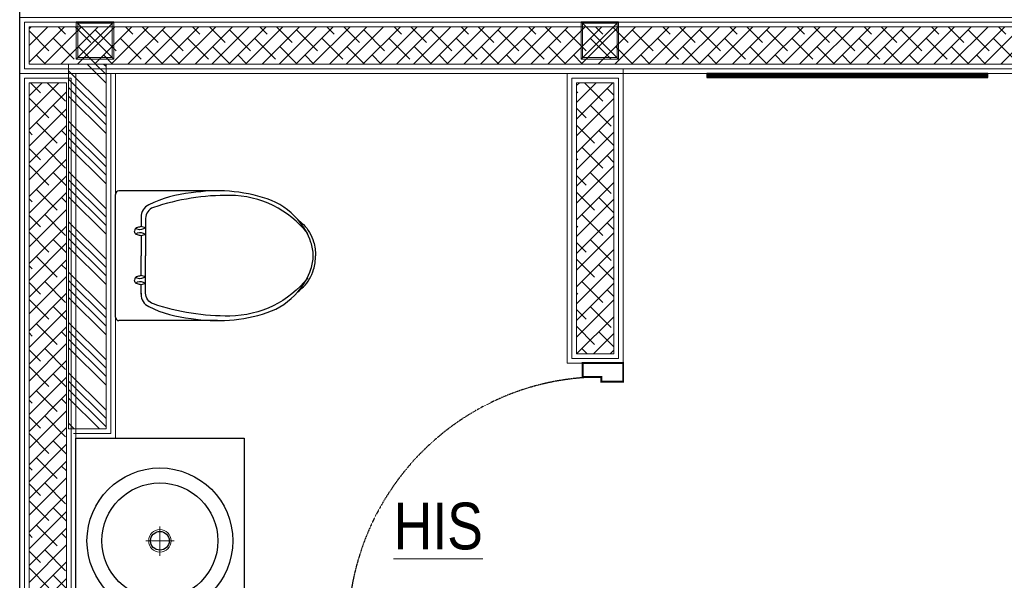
# Model space of a CAD drawing. Header units: millimetres. Extents: x -106827 to 92813, y -35754 to 7831.
# Tile 80 of 150: x -39557 to -36924, y -17930 to -16429. Entities that reach past the tile are written whole.
import ezdxf
from ezdxf.xclip import XClip

# ---------------------------------------------------------------- set-up
doc = ezdxf.new("R2010")
doc.units = ezdxf.units.MM
doc.header["$XCLIPFRAME"] = 2
doc.linetypes.add('General Arrangement Plan$1$HIDDEN', pattern=[0.375, 0.25, -0.125])
for name, color, linetype, lineweight in [('General Arrangement Plan$1$A-HATCH', 15, 'Continuous', 0), ('General Arrangement Plan$1$Finishes', 5, 'Continuous', 13), ('General Arrangement Plan$1$MEI- EXISTING WALLS', 1, 'Continuous', 15), ('General Arrangement Plan$1$TXT', 6, 'Continuous', 20), ('General Arrangement Plan$1$WALL NEW', 6, 'Continuous', 13)]:
    doc.layers.add(name, color=color, linetype=linetype, lineweight=lineweight)
doc.layers.add('General Arrangement Plan$1$IDS-DOOR', color=45, linetype='Continuous')
doc.layers.add('L2', color=250, linetype='Continuous')
doc.layers.add('General Arrangement Plan$1$MS', color=7, linetype='Continuous', lineweight=0, true_color=0x3c5977)
doc.styles.add('General Arrangement Plan$1$Standard', font='ARIALN.TTF')

# ---------------------------------------------------------------- blocks, each defined once
blk = doc.blocks.new('General Arrangement Plan$1$A$C08D46EED')
at = {"lineweight": 0}
for p, q in [((-523.2, 710.2), (-440.8, 609.6)), ((-1219.8, 140, 0), (-1137.4, 39.4))]:
    blk.add_line(p, q, dxfattribs=at)
at = {"linetype": 'Continuous', "lineweight": 0, "const_width": 6}
blk.add_lwpolyline([(-440.8, 609.6), (-523.2, 710.2), (-569.6, 672.2), (-525.3, 618), (-513.6, 627.5), (-475.6, 581.1)], close=True, dxfattribs=at)
blk.add_lwpolyline([(-440.8, 609.6), (-523.2, 710.2), (-569.6, 672.2), (-525.3, 618), (-513.6, 627.5), (-475.6, 581.1)], close=True, dxfattribs=at)
at = {"lineweight": 0}
blk.add_lwpolyline([(-513.6, 627.5), (-560.1, 589.5), (-46.4, -38), (0, 0)], close=True, dxfattribs=at)
blk.add_lwpolyline([(-513.6, 627.5), (-560.1, 589.5), (-46.4, -38), (0, 0)], close=True, dxfattribs=at)
at = {"linetype": 'Continuous', "lineweight": 0, "const_width": 6, "elevation": 0}
blk.add_lwpolyline([(-1138.2, 38.8), (-1220.6, 139.4), (-1174.1, 177.4), (-1129.8, 123.2), (-1141.4, 113.7), (-1103.4, 67.3)], close=True, dxfattribs=at)
blk.add_lwpolyline([(-1138.2, 38.8), (-1220.6, 139.4), (-1174.1, 177.4), (-1129.8, 123.2), (-1141.4, 113.7), (-1103.4, 67.3)], close=True, dxfattribs=at)
at = {"color": 8, "linetype": 'General Arrangement Plan$1$HIDDEN', "ltscale": 0.025}
blk.add_arc((-511.6, 632, 0), 815.6, 219.45, 304.7707, dxfattribs=at)
blk = doc.blocks.new('B2')
at = {"color": 7}
for points in [[(-171.9, 0), (171.9, 0)], [(-181.9, -285.5), (-181.9, -10)], [(181.9, -285.5), (181.9, -10)], [(-107.8, -72.1), (-81.7, -72.5)], [(-78.1, -84.4), (-81.7, -72.5)], [(-59.2, -84.4), (-55.6, -72.5)], [(-55.6, -72.5), (0, -72.5)], [(55.6, -72.5), (0, -72.5)], [(59.2, -84.4), (55.6, -72.5)], [(78.1, -84.4), (81.7, -72.5)], [(107.8, -72.1), (81.7, -72.5)]]:
    blk.add_lwpolyline(points, dxfattribs=at)
for points in [[(-81.7, -72.5, 0.000902), (-79.1, -61.6, -0.347242), (-68.7, -53.4)], [(-55.6, -72.5, -0.000902), (-58.2, -61.6, 0.347242), (-68.7, -53.4)], [(55.6, -72.5, 0.000902), (58.2, -61.6, -0.347242), (68.7, -53.4)], [(81.7, -72.5, -0.000902), (79.1, -61.6, 0.347242), (68.7, -53.4)], [(-105.3, -72.1), (-107.8, -72.1, 0.290717), (-142.6, -93.4, 0.092282), (-175.7, -212, 0.123133), (-159.3, -424.5, 0.135146), (-101.5, -510.7, 0.083289)], [(-78.1, -84.4, 0.244892), (-74.1, -60.9, 0.378206), (-78.1, -58.9, -0.178567)], [(-59.2, -84.4, -0.244892), (-63.2, -60.9, -0.378206), (-59.3, -58.9, 0.178567)], [(59.2, -84.4, 0.244892), (63.2, -60.9, 0.378206), (59.3, -58.9, -0.178567)], [(78.1, -84.4, -0.244892), (74.1, -60.9, -0.378206), (78.1, -58.9, 0.178567)], [(101.5, -510.7, 0.135146), (159.3, -424.5, 0.123133), (175.7, -212, 0.092282), (142.6, -93.4, 0.290717), (107.8, -72.1)], [(-62.2, -538.4, -0.226694), (-169, -320.8, -0.083906), (-135, -106.2, -0.3229), (-104.6, -84.4), (0, -84.4)], [(62.2, -538.4, 0.226694), (169, -320.8, 0.083906), (135, -106.2, 0.3229), (104.6, -84.4), (0, -84.4)], [(-101.5, -510.7, 0.095376), (-37.4, -547.5, 0.083289), (0, -553.7, 0.083289), (37.4, -547.5, 0.095376), (101.5, -510.7, 0.123133)], [(-101.5, -510.7, 0.016905), (-87.4, -526.1, 0.130768), (-38.7, -554.9, 0.071655), (0, -560, 0.449001)], [(101.5, -510.7, -0.016905), (87.4, -526.1, -0.130768), (38.7, -554.9, -0.071655), (0, -560, -0.449001)]]:
    blk.add_lwpolyline(points, format="xyb", dxfattribs=at)
for centre, start, end in [((171.9, -10), 0, 90), ((-171.9, -10), 90, 180)]:
    blk.add_arc(centre, 10, start, end, dxfattribs=at)
blk = doc.blocks.new('General Arrangement Plan$1$Waschtisch - Konsole LOOP 550x450 D390')
at = {"lineweight": 25}
for p, q in [((-550, -450), (-550, 0)), ((-550, 0), (0, 0)), ((0, 0), (0, -450)), ((0, -450), (-550, -450))]:
    blk.add_line(p, q, dxfattribs=at)
at = {"lineweight": 5}
for p, q in [((-480, -130.1), (-480, -90.2)), ((-499.4, -110), (-460.4, -110)), ((-275, -263), (-275, -187.1)), ((-315.5, -225), (-236.5, -225))]:
    blk.add_line(p, q, dxfattribs=at)
at = {"lineweight": 25}
for radius in [195, 155, 25]:
    blk.add_circle((-275, -225), radius, dxfattribs=at)
at = {"lineweight": 5}
for centre, radius in [((-480, -110), 15), ((-275, -225), 30)]:
    blk.add_circle(centre, radius, dxfattribs=at)
blk = doc.blocks.new('General Arrangement Plan$1$A$C0642dd72')
at = {"layer": 'General Arrangement Plan$1$MS', "ltscale": 10}
for p, q in [((0, 11925.6), (100, 12025.6)), ((100, 11925.6), (0, 12025.6)), ((1350.1, 11925.6), (1450.1, 12025.6)), ((1450.1, 11925.6), (1350.1, 12025.6))]:
    blk.add_line(p, q, dxfattribs=at)
for points in [[(0, 11925.6), (100, 11925.6), (100, 12025.6), (0, 12025.6)], [(4, 11929.6), (96, 11929.6), (96, 12021.6), (4, 12021.6)], [(1350.1, 11925.6), (1450.1, 11925.6), (1450.1, 12025.6), (1350.1, 12025.6)], [(1354.1, 11929.6), (1446.1, 11929.6), (1446.1, 12021.6), (1354.1, 12021.6)]]:
    blk.add_lwpolyline(points, close=True, dxfattribs=at)
blk = doc.blocks.new('General Arrangement Plan')
at = {"true_color": 0x2776bb}
h = blk.add_hatch(dxfattribs=at)
h.set_pattern_fill('ANSI32', color=152, scale=0.071)
h.set_pattern_definition([(45, (-452527.3337, -111109.34106), (-0.4781986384, 0.4781986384), []), (45, (-452527.0149, -111109.34106), (-0.4781986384, 0.4781986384), [])])
h.paths.add_polyline_path([(2638.9, 12911.2), (1887.1, 12911.2), (1887.1, 12899.8), (2638.9, 12899.8)])
at = {"layer": 'General Arrangement Plan$1$A-HATCH', "lineweight": -2, "true_color": 0x939598}
h = blk.add_hatch(dxfattribs=at)
h.set_pattern_fill('ANSI38', color=252, scale=10, angle=180)
h.paths.add_polyline_path([(74.3, 13036.2), (3075.4, 13036.2), (3075.4, 12936.2), (74.3, 12936.2)])
h = blk.add_hatch(dxfattribs=at)
h.set_pattern_fill('ANSI34', color=252, scale=5, angle=90)
h.set_pattern_definition([(135, (13302.88, 8630.57), (-67.3519, -67.3519), []), (135, (13302.88, 8653.02), (-67.3519, -67.3519), []), (135, (13302.88, 8675.47), (-67.3519, -67.3519), []), (135, (13302.88, 8697.92), (-67.3519, -67.3519), [])])
h.paths.add_polyline_path([(180.3, 12936.2), (180.3, 11960.3), (280.3, 11960.3), (280.3, 12936.2)])
h = blk.add_hatch(dxfattribs=at)
h.set_pattern_fill('ANSI38', color=252, scale=10, angle=180)
h.paths.add_polyline_path([(174.3, 12886.2), (174.3, 11260.3), (74.3, 11260.3), (74.3, 12886.2)])
h = blk.add_hatch(dxfattribs=at)
h.set_pattern_fill('ANSI38', color=252, scale=10, angle=180)
h.paths.add_polyline_path([(1638.3, 12160.3), (1638.3, 12886.2), (1538.3, 12886.2), (1538.3, 12160.3)])
at = {"color": 152, "true_color": 0x2776bb}
blk.add_lwpolyline([(2638.9, 12911.2), (1887.1, 12911.2), (1887.1, 12899.8), (2638.9, 12899.8), (2638.9, 12911.2)], close=True, dxfattribs=at)
at = {"layer": 'General Arrangement Plan$1$Finishes'}
for points in [[(49.3, 13061.2), (3100.4, 13061.2), (3100.4, 12911.2), (49.3, 12911.2)], [(199.3, 12911.2), (199.3, 11235.3), (49.3, 11235.3), (49.3, 12911.2)], [(1663.3, 12135.3), (1663.3, 12911.2), (1513.3, 12911.2), (1513.3, 12135.3)]]:
    blk.add_lwpolyline(points, close=True, dxfattribs=at)
blk.add_lwpolyline([(205.3, 11935.3), (305.3, 11935.3), (305.3, 12911.2)], dxfattribs=at)
at = {"layer": 'General Arrangement Plan$1$MEI- EXISTING WALLS', "color": 252, "true_color": 0x939598}
blk.add_line((1663.3, 12160.4), (1663.3, 12923.7), dxfattribs=at)
at = {"layer": 'General Arrangement Plan$1$WALL NEW'}
for points in [[(61.8, 13048.7), (3087.9, 13048.7), (3087.9, 12923.7), (61.8, 12923.7)], [(74.3, 13036.2), (3075.4, 13036.2), (3075.4, 12936.2), (74.3, 12936.2)], [(180.3, 12936.2), (180.3, 11960.3), (280.3, 11960.3), (280.3, 12936.2)], [(186.8, 12898.7), (186.8, 11247.8), (61.8, 11247.8), (61.8, 12898.7)], [(174.3, 12886.2), (174.3, 11260.3), (74.3, 11260.3), (74.3, 12886.2)], [(1650.8, 12147.8), (1650.8, 12898.7), (1525.8, 12898.7), (1525.8, 12147.8)], [(1638.3, 12160.3), (1638.3, 12886.2), (1538.3, 12886.2), (1538.3, 12160.3)]]:
    blk.add_lwpolyline(points, close=True, dxfattribs=at)
blk.add_lwpolyline([(192.8, 11947.8), (292.8, 11947.8), (292.8, 12911.2)], dxfattribs=at)
at = {"layer": 'General Arrangement Plan$1$IDS-DOOR', "color": 1, "zscale": 0.8330996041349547}
for p, xscale, yscale, rotation in [((929.4, 11422.8), 0.8330996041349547, 0.8330996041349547, 230.6991735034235), ((3597.3, 11422.8), -0.8330996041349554, 0.8330996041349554, 129.3008264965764)]:
    blk.add_blockref('General Arrangement Plan$1$A$C08D46EED', p, dxfattribs=dict(at, xscale=xscale, yscale=yscale, rotation=rotation))
at = {"layer": 'General Arrangement Plan$1$MS', "ltscale": 10}
blk.add_blockref('General Arrangement Plan$1$A$C0642dd72', (200.7, 1023.9), dxfattribs=at)
at = {"layer": 'L2', "xscale": 0.9553454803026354, "yscale": 0.9553454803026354, "zscale": 0.9553454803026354, "rotation": 90}
blk.add_blockref('B2', (305.3, 12423.3), dxfattribs=at)
at = {"layer": 'L2', "rotation": 90.00000000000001}
blk.add_blockref('General Arrangement Plan$1$Waschtisch - Konsole LOOP 550x450 D390', (199.3, 11935.3), dxfattribs=at)
at = {"layer": 'General Arrangement Plan$1$TXT', "insert": (1168.8, 11699), "char_height": 125, "width": 2265.161, "attachment_point": 5, "style": 'General Arrangement Plan$1$Standard'}
blk.add_mtext('{\\LHIS }', dxfattribs=at)

msp = doc.modelspace()

# ---------------------------------------------------------------- block references
at = {"color": 7}
ref = msp.add_blockref('General Arrangement Plan', (-39606.8, -29484.1), dxfattribs=at)
XClip(ref).set_block_clipping_path([(48.7190010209, -107.5186207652), (15251.6043912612, 15253.5715002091)])

doc.saveas('drawing.dxf')
